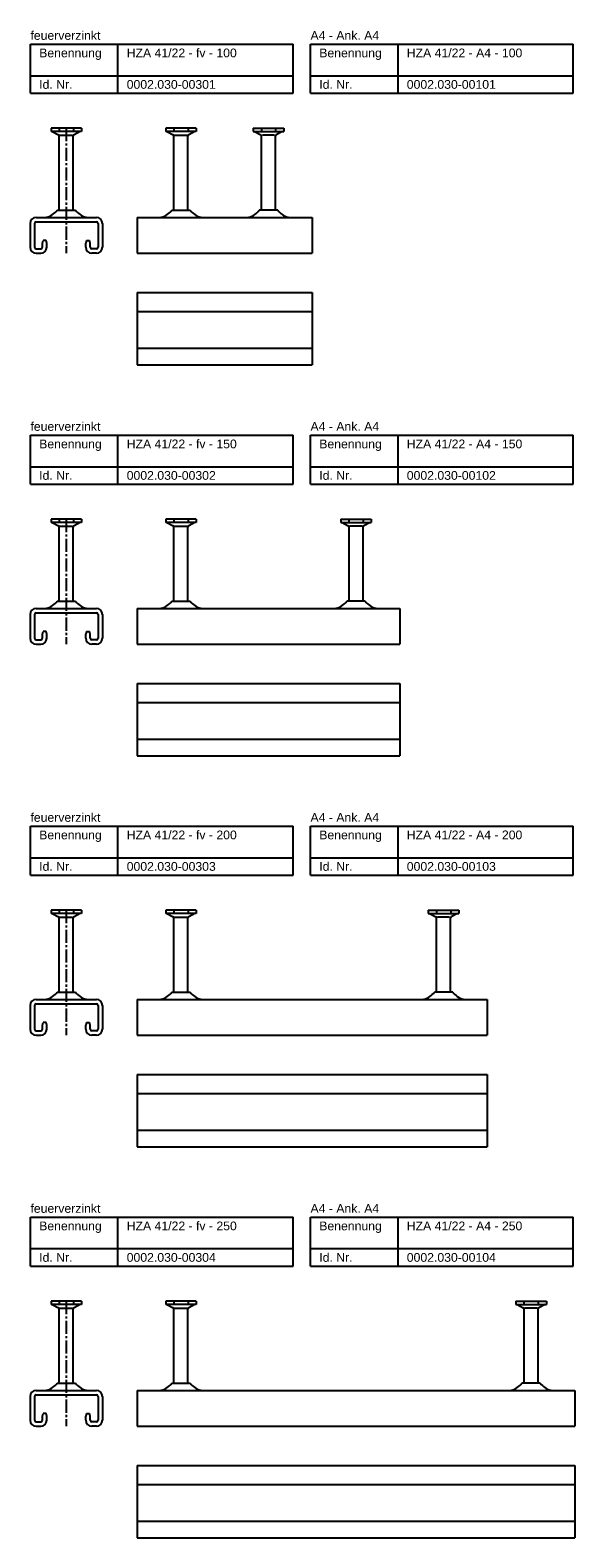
# Model space of a CAD drawing. Header units: millimetres. Extents: x -218 to 5913, y -3930 to 2743.
# Tile 20 of 20: x -218 to 93, y 1881 to 2743. Entities that reach past the tile are written whole.
import ezdxf

# ---------------------------------------------------------------- set-up
doc = ezdxf.new("R2010")
doc.units = ezdxf.units.MM
doc.header["$LTSCALE"] = 10
doc.linetypes.add('MITTE2', pattern=[1.125, 0.75, -0.125, 0.125, -0.125])
doc.layers.add('HALFEN', color=2, linetype='CONTINUOUS')
doc.styles.add('ARIAL50', font='ARIAL.TTF', dxfattribs={"height": 5})

msp = doc.modelspace()

# ---------------------------------------------------------------- linework, layer by layer
at = {"layer": 'HALFEN'}
for p, q in [((-217.75, 2735.25), (-67.75, 2735.25)), ((-217.75, 2707.25), (-217.75, 2735.25)), ((-167.75, 2707.25), (-167.75, 2735.25)), ((-67.75, 2707.25), (-67.75, 2735.25)), ((-57.75, 2735.25), (92.25, 2735.25)), ((-57.75, 2707.25), (-57.75, 2735.25)), ((-7.75, 2707.25), (-7.75, 2735.25)), ((92.25, 2707.25), (92.25, 2735.25)), ((-217.75, 2717.25), (-67.75, 2717.25)), ((-57.75, 2717.25), (92.25, 2717.25)), ((-217.75, 2707.25), (-67.75, 2707.25)), ((-57.75, 2707.25), (92.25, 2707.25)), ((-188.52, 2687.25), (-205.98, 2687.25)), ((-205.98, 2687.25), (-205.98, 2685.35)), ((-188.52, 2685.35), (-205.98, 2685.35)), ((-205.25, 2685.35), (-201.68, 2683.47)), ((-201.32, 2687), (-201.32, 2685.6)), ((-201.25, 2640.45), (-201.25, 2682.77)), ((-200.73, 2683.25), (-193.77, 2683.25)), ((-193.25, 2640.45), (-193.25, 2682.77)), ((-193.18, 2687), (-193.18, 2685.6)), ((-189.25, 2685.35), (-192.82, 2683.47)), ((-188.52, 2687.25), (-188.52, 2685.35)), ((-123.02, 2687.25), (-140.48, 2687.25)), ((-140.48, 2687.25), (-140.48, 2685.35)), ((-123.02, 2685.35), (-140.48, 2685.35)), ((-139.75, 2685.35), (-136.18, 2683.47)), ((-135.82, 2687), (-135.82, 2685.6)), ((-135.75, 2640.45), (-135.75, 2682.77)), ((-135.23, 2683.25), (-128.27, 2683.25)), ((-127.75, 2640.45), (-127.75, 2682.77)), ((-127.68, 2687), (-127.68, 2685.6)), ((-123.75, 2685.35), (-127.32, 2683.47)), ((-123.02, 2687.25), (-123.02, 2685.35)), ((-90.48, 2687.25), (-73.02, 2687.25)), ((-90.48, 2687.25), (-90.48, 2685.35)), ((-90.48, 2685.35), (-73.02, 2685.35)), ((-89.75, 2685.35), (-86.18, 2683.47)), ((-85.82, 2687), (-85.82, 2685.6)), ((-85.75, 2640.45), (-85.75, 2682.77)), ((-78.27, 2683.25), (-85.23, 2683.25)), ((-77.75, 2640.45), (-77.75, 2682.77)), ((-77.68, 2687), (-77.68, 2685.6)), ((-73.75, 2685.35), (-77.32, 2683.47)), ((-73.02, 2687.25), (-73.02, 2685.35)), ((-202.5, 2640.45), (-192, 2640.45)), ((-137, 2640.45), (-126.5, 2640.45)), ((-76.5, 2640.45), (-87, 2640.45)), ((-217.9, 2632.75), (-217.9, 2619.25)), ((-215.4, 2632.75), (-215.4, 2619.25)), ((-214.4, 2636.25), (-180.1, 2636.25)), ((-214.4, 2633.75), (-180.1, 2633.75)), ((-179.1, 2632.75), (-179.1, 2619.25)), ((-176.6, 2632.75), (-176.6, 2619.25)), ((-156.75, 2636.25), (-56.75, 2636.25)), ((-156.75, 2636.25), (-156.75, 2615.75)), ((-56.75, 2636.25), (-56.75, 2615.75)), ((-210.9, 2621.45), (-210.5, 2622.95)), ((-210.9, 2619.25), (-210.9, 2621.45)), ((-208.8, 2622.95), (-210.5, 2622.95)), ((-208.4, 2621.45), (-208.8, 2622.95)), ((-208.4, 2619.25), (-208.4, 2621.45)), ((-185.7, 2622.95), (-186.1, 2621.45)), ((-186.1, 2619.25), (-186.1, 2621.45)), ((-185.7, 2622.95), (-184, 2622.95)), ((-183.6, 2621.45), (-184, 2622.95)), ((-183.6, 2619.25), (-183.6, 2621.45)), ((-214.4, 2618.25), (-211.9, 2618.25)), ((-214.4, 2615.75), (-211.9, 2615.75)), ((-180.1, 2618.25), (-182.6, 2618.25)), ((-180.1, 2615.75), (-182.6, 2615.75)), ((-156.75, 2615.75), (-56.75, 2615.75)), ((-156.75, 2593.25), (-56.75, 2593.25)), ((-156.75, 2593.25), (-156.75, 2551.95)), ((-56.75, 2593.25), (-56.75, 2551.95)), ((-156.75, 2582.5), (-56.75, 2582.5)), ((-156.75, 2561.45), (-56.75, 2561.45)), ((-156.75, 2551.95), (-56.75, 2551.95)), ((-217.75, 2511.75), (-67.75, 2511.75)), ((-217.75, 2483.75), (-217.75, 2511.75)), ((-167.75, 2483.75), (-167.75, 2511.75)), ((-67.75, 2483.75), (-67.75, 2511.75)), ((-57.75, 2511.75), (92.25, 2511.75)), ((-57.75, 2483.75), (-57.75, 2511.75)), ((-7.75, 2483.75), (-7.75, 2511.75)), ((92.25, 2483.75), (92.25, 2511.75)), ((-217.75, 2493.75), (-67.75, 2493.75)), ((-57.75, 2493.75), (92.25, 2493.75)), ((-217.75, 2483.75), (-67.75, 2483.75)), ((-57.75, 2483.75), (92.25, 2483.75)), ((-188.52, 2463.75), (-205.98, 2463.75)), ((-205.98, 2463.75), (-205.98, 2461.85)), ((-188.52, 2461.85), (-205.98, 2461.85)), ((-205.25, 2461.85), (-201.68, 2459.97)), ((-201.32, 2463.5), (-201.32, 2462.1)), ((-201.25, 2416.95), (-201.25, 2459.27)), ((-200.73, 2459.75), (-193.77, 2459.75)), ((-193.25, 2416.95), (-193.25, 2459.27)), ((-193.18, 2463.5), (-193.18, 2462.1)), ((-189.25, 2461.85), (-192.82, 2459.97)), ((-188.52, 2463.75), (-188.52, 2461.85)), ((-123.02, 2463.75), (-140.48, 2463.75)), ((-140.48, 2463.75), (-140.48, 2461.85)), ((-123.02, 2461.85), (-140.48, 2461.85)), ((-139.75, 2461.85), (-136.18, 2459.97)), ((-135.82, 2463.5), (-135.82, 2462.1)), ((-135.75, 2416.95), (-135.75, 2459.27)), ((-135.23, 2459.75), (-128.27, 2459.75)), ((-127.75, 2416.95), (-127.75, 2459.27)), ((-127.68, 2463.5), (-127.68, 2462.1)), ((-123.75, 2461.85), (-127.32, 2459.97)), ((-123.02, 2463.75), (-123.02, 2461.85)), ((-40.48, 2463.75), (-23.02, 2463.75)), ((-40.48, 2463.75), (-40.48, 2461.85)), ((-40.48, 2461.85), (-23.02, 2461.85)), ((-39.75, 2461.85), (-36.18, 2459.97)), ((-35.82, 2463.5), (-35.82, 2462.1)), ((-35.75, 2416.95), (-35.75, 2459.27)), ((-28.27, 2459.75), (-35.23, 2459.75)), ((-27.75, 2416.95), (-27.75, 2459.27)), ((-27.68, 2463.5), (-27.68, 2462.1)), ((-23.75, 2461.85), (-27.32, 2459.97)), ((-23.02, 2463.75), (-23.02, 2461.85)), ((-202.5, 2416.95), (-192, 2416.95)), ((-137, 2416.95), (-126.5, 2416.95)), ((-26.5, 2416.95), (-37, 2416.95)), ((-217.9, 2409.25), (-217.9, 2395.75)), ((-215.4, 2409.25), (-215.4, 2395.75)), ((-214.4, 2412.75), (-180.1, 2412.75)), ((-214.4, 2410.25), (-180.1, 2410.25)), ((-179.1, 2409.25), (-179.1, 2395.75)), ((-176.6, 2409.25), (-176.6, 2395.75)), ((-156.75, 2412.75), (-6.75, 2412.75)), ((-156.75, 2412.75), (-156.75, 2392.25)), ((-6.75, 2412.75), (-6.75, 2392.25)), ((-210.9, 2397.95), (-210.5, 2399.45)), ((-210.9, 2395.75), (-210.9, 2397.95)), ((-208.8, 2399.45), (-210.5, 2399.45)), ((-208.4, 2397.95), (-208.8, 2399.45)), ((-208.4, 2395.75), (-208.4, 2397.95)), ((-185.7, 2399.45), (-186.1, 2397.95)), ((-186.1, 2395.75), (-186.1, 2397.95)), ((-185.7, 2399.45), (-184, 2399.45)), ((-183.6, 2397.95), (-184, 2399.45)), ((-183.6, 2395.75), (-183.6, 2397.95)), ((-214.4, 2394.75), (-211.9, 2394.75)), ((-214.4, 2392.25), (-211.9, 2392.25)), ((-180.1, 2394.75), (-182.6, 2394.75)), ((-180.1, 2392.25), (-182.6, 2392.25)), ((-156.75, 2392.25), (-6.75, 2392.25)), ((-156.75, 2369.75), (-6.75, 2369.75)), ((-156.75, 2369.75), (-156.75, 2328.45)), ((-6.75, 2369.75), (-6.75, 2328.45)), ((-156.75, 2359), (-6.75, 2359)), ((-156.75, 2337.95), (-6.75, 2337.95)), ((-156.75, 2328.45), (-6.75, 2328.45)), ((-217.75, 2288.25), (-67.75, 2288.25)), ((-217.75, 2260.25), (-217.75, 2288.25)), ((-167.75, 2260.25), (-167.75, 2288.25)), ((-67.75, 2260.25), (-67.75, 2288.25)), ((-57.75, 2288.25), (92.25, 2288.25)), ((-57.75, 2260.25), (-57.75, 2288.25)), ((-7.75, 2260.25), (-7.75, 2288.25)), ((92.25, 2260.25), (92.25, 2288.25)), ((-217.75, 2270.25), (-67.75, 2270.25)), ((-57.75, 2270.25), (92.25, 2270.25)), ((-217.75, 2260.25), (-67.75, 2260.25)), ((-57.75, 2260.25), (92.25, 2260.25)), ((-188.52, 2240.25), (-205.98, 2240.25)), ((-205.98, 2240.25), (-205.98, 2238.35)), ((-188.52, 2238.35), (-205.98, 2238.35)), ((-205.25, 2238.35), (-201.68, 2236.47)), ((-201.32, 2240), (-201.32, 2238.6)), ((-201.25, 2193.45), (-201.25, 2235.77)), ((-200.73, 2236.25), (-193.77, 2236.25)), ((-193.25, 2193.45), (-193.25, 2235.77)), ((-193.18, 2240), (-193.18, 2238.6)), ((-189.25, 2238.35), (-192.82, 2236.47)), ((-188.52, 2240.25), (-188.52, 2238.35)), ((-123.02, 2240.25), (-140.48, 2240.25)), ((-140.48, 2240.25), (-140.48, 2238.35)), ((-123.02, 2238.35), (-140.48, 2238.35)), ((-139.75, 2238.35), (-136.18, 2236.47)), ((-135.82, 2240), (-135.82, 2238.6)), ((-135.75, 2193.45), (-135.75, 2235.77)), ((-135.23, 2236.25), (-128.27, 2236.25)), ((-127.75, 2193.45), (-127.75, 2235.77)), ((-127.68, 2240), (-127.68, 2238.6)), ((-123.75, 2238.35), (-127.32, 2236.47)), ((-123.02, 2240.25), (-123.02, 2238.35)), ((9.52, 2240.25), (26.98, 2240.25)), ((9.52, 2240.25), (9.52, 2238.35)), ((9.52, 2238.35), (26.98, 2238.35)), ((10.25, 2238.35), (13.82, 2236.47)), ((14.18, 2240), (14.18, 2238.6)), ((14.25, 2193.45), (14.25, 2235.77)), ((21.73, 2236.25), (14.77, 2236.25)), ((22.25, 2193.45), (22.25, 2235.77)), ((22.32, 2240), (22.32, 2238.6)), ((26.25, 2238.35), (22.68, 2236.47)), ((26.98, 2240.25), (26.98, 2238.35)), ((-214.4, 2189.25), (-180.1, 2189.25)), ((-202.5, 2193.45), (-192, 2193.45)), ((-156.75, 2189.25), (43.25, 2189.25)), ((-156.75, 2189.25), (-156.75, 2168.75)), ((-137, 2193.45), (-126.5, 2193.45)), ((23.5, 2193.45), (13, 2193.45)), ((43.25, 2189.25), (43.25, 2168.75)), ((-217.9, 2185.75), (-217.9, 2172.25)), ((-215.4, 2185.75), (-215.4, 2172.25)), ((-214.4, 2186.75), (-180.1, 2186.75)), ((-179.1, 2185.75), (-179.1, 2172.25)), ((-176.6, 2185.75), (-176.6, 2172.25)), ((-210.9, 2174.45), (-210.5, 2175.95)), ((-210.9, 2172.25), (-210.9, 2174.45)), ((-208.8, 2175.95), (-210.5, 2175.95)), ((-208.4, 2174.45), (-208.8, 2175.95)), ((-208.4, 2172.25), (-208.4, 2174.45)), ((-185.7, 2175.95), (-186.1, 2174.45)), ((-186.1, 2172.25), (-186.1, 2174.45)), ((-185.7, 2175.95), (-184, 2175.95)), ((-183.6, 2174.45), (-184, 2175.95)), ((-183.6, 2172.25), (-183.6, 2174.45)), ((-214.4, 2171.25), (-211.9, 2171.25)), ((-214.4, 2168.75), (-211.9, 2168.75)), ((-180.1, 2171.25), (-182.6, 2171.25)), ((-180.1, 2168.75), (-182.6, 2168.75)), ((-156.75, 2168.75), (43.25, 2168.75)), ((-156.75, 2146.25), (43.25, 2146.25)), ((-156.75, 2146.25), (-156.75, 2104.95)), ((43.25, 2146.25), (43.25, 2104.95)), ((-156.75, 2135.5), (43.25, 2135.5)), ((-156.75, 2114.45), (43.25, 2114.45)), ((-156.75, 2104.95), (43.25, 2104.95)), ((-217.75, 2064.75), (-67.75, 2064.75)), ((-217.75, 2036.75), (-217.75, 2064.75)), ((-167.75, 2036.75), (-167.75, 2064.75)), ((-67.75, 2036.75), (-67.75, 2064.75)), ((-57.75, 2064.75), (92.25, 2064.75)), ((-57.75, 2036.75), (-57.75, 2064.75)), ((-7.75, 2036.75), (-7.75, 2064.75)), ((92.25, 2036.75), (92.25, 2064.75)), ((-217.75, 2046.75), (-67.75, 2046.75)), ((-57.75, 2046.75), (92.25, 2046.75)), ((-217.75, 2036.75), (-67.75, 2036.75)), ((-57.75, 2036.75), (92.25, 2036.75)), ((-188.52, 2016.75), (-205.98, 2016.75)), ((-205.98, 2016.75), (-205.98, 2014.85)), ((-188.52, 2016.75), (-188.52, 2014.85)), ((-123.02, 2016.75), (-140.48, 2016.75)), ((-140.48, 2016.75), (-140.48, 2014.85)), ((-123.02, 2016.75), (-123.02, 2014.85)), ((59.52, 2016.75), (76.98, 2016.75)), ((59.52, 2016.75), (59.52, 2014.85)), ((76.98, 2016.75), (76.98, 2014.85)), ((-188.52, 2014.85), (-205.98, 2014.85)), ((-205.25, 2014.85), (-201.68, 2012.97)), ((-201.32, 2016.5), (-201.32, 2015.1)), ((-201.25, 1969.95), (-201.25, 2012.27)), ((-200.73, 2012.75), (-193.77, 2012.75)), ((-193.25, 1969.95), (-193.25, 2012.27)), ((-193.18, 2016.5), (-193.18, 2015.1)), ((-189.25, 2014.85), (-192.82, 2012.97)), ((-123.02, 2014.85), (-140.48, 2014.85)), ((-139.75, 2014.85), (-136.18, 2012.97)), ((-135.82, 2016.5), (-135.82, 2015.1)), ((-135.75, 1969.95), (-135.75, 2012.27)), ((-135.23, 2012.75), (-128.27, 2012.75)), ((-127.75, 1969.95), (-127.75, 2012.27)), ((-127.68, 2016.5), (-127.68, 2015.1)), ((-123.75, 2014.85), (-127.32, 2012.97)), ((59.52, 2014.85), (76.98, 2014.85)), ((60.25, 2014.85), (63.82, 2012.97)), ((64.18, 2016.5), (64.18, 2015.1)), ((64.25, 1969.95), (64.25, 2012.27)), ((71.73, 2012.75), (64.77, 2012.75)), ((72.25, 1969.95), (72.25, 2012.27)), ((72.32, 2016.5), (72.32, 2015.1)), ((76.25, 2014.85), (72.68, 2012.97)), ((-214.4, 1965.75), (-180.1, 1965.75)), ((-202.5, 1969.95), (-192, 1969.95)), ((-156.75, 1965.75), (93.25, 1965.75)), ((-156.75, 1965.75), (-156.75, 1945.25)), ((-137, 1969.95), (-126.5, 1969.95)), ((73.5, 1969.95), (63, 1969.95)), ((93.25, 1965.75), (93.25, 1945.25)), ((-217.9, 1962.25), (-217.9, 1948.75)), ((-215.4, 1962.25), (-215.4, 1948.75)), ((-214.4, 1963.25), (-180.1, 1963.25)), ((-179.1, 1962.25), (-179.1, 1948.75)), ((-176.6, 1962.25), (-176.6, 1948.75)), ((-214.4, 1947.75), (-211.9, 1947.75)), ((-210.9, 1950.95), (-210.5, 1952.45)), ((-210.9, 1948.75), (-210.9, 1950.95)), ((-208.8, 1952.45), (-210.5, 1952.45)), ((-208.4, 1950.95), (-208.8, 1952.45)), ((-208.4, 1948.75), (-208.4, 1950.95)), ((-185.7, 1952.45), (-186.1, 1950.95)), ((-186.1, 1948.75), (-186.1, 1950.95)), ((-185.7, 1952.45), (-184, 1952.45)), ((-183.6, 1950.95), (-184, 1952.45)), ((-183.6, 1948.75), (-183.6, 1950.95)), ((-180.1, 1947.75), (-182.6, 1947.75)), ((-214.4, 1945.25), (-211.9, 1945.25)), ((-180.1, 1945.25), (-182.6, 1945.25)), ((-156.75, 1945.25), (93.25, 1945.25)), ((-156.75, 1922.75), (93.25, 1922.75)), ((-156.75, 1922.75), (-156.75, 1881.45)), ((93.25, 1922.75), (93.25, 1881.45)), ((-156.75, 1912), (93.25, 1912)), ((-156.75, 1890.95), (93.25, 1890.95)), ((-156.75, 1881.45), (93.25, 1881.45))]:
    msp.add_line(p, q, dxfattribs=at)
at = {"layer": 'HALFEN', "color": 1, "linetype": 'MITTE2'}
for p, q in [((-197.25, 2687.25), (-197.25, 2615.75)), ((-197.25, 2463.75), (-197.25, 2392.25)), ((-197.25, 2240.25), (-197.25, 2168.75)), ((-197.25, 2016.75), (-197.25, 1945.25))]:
    msp.add_line(p, q, dxfattribs=at)
at = {"layer": 'HALFEN'}
for centre, radius, start, end in [((-202.05, 2682.77), 0.8, 0, 62.30053), ((-192.45, 2682.77), 0.8, 117.69947, 180), ((-136.55, 2682.77), 0.8, 0, 62.30053), ((-126.95, 2682.77), 0.8, 117.69947, 180), ((-86.55, 2682.77), 0.8, 0, 62.30053), ((-76.95, 2682.77), 0.8, 117.69947, 180), ((-210.79, 2646.04), 10, 283.18044, 326.01848), ((-183.71, 2646.04), 10, 213.98152, 256.81956), ((-145.29, 2646.04), 10, 283.18044, 326.01848), ((-118.21, 2646.04), 10, 213.98152, 256.81956), ((-95.29, 2646.04), 10, 283.18044, 326.01848), ((-68.21, 2646.04), 10, 213.98152, 256.81956), ((-214.4, 2632.75), 3.5, 90, 180), ((-214.4, 2632.75), 1, 90, 180), ((-180.1, 2632.75), 3.5, 0, 90), ((-180.1, 2632.75), 1, 0, 90), ((-143.47, 2638.25), 2, 270, 283.18044), ((-120.03, 2638.25), 2, 256.81956, 270), ((-93.47, 2638.25), 2, 270, 283.18044), ((-70.03, 2638.25), 2, 256.81956, 270), ((-214.4, 2619.25), 3.5, 180, 270), ((-214.4, 2619.25), 1, 180, 270), ((-211.9, 2619.25), 1, 270, 0), ((-211.9, 2619.25), 3.5, 270, 0), ((-182.6, 2619.25), 3.5, 180, 270), ((-182.6, 2619.25), 1, 180, 270), ((-180.1, 2619.25), 1, 270, 0), ((-180.1, 2619.25), 3.5, 270, 0), ((-202.05, 2459.27), 0.8, 0, 62.30053), ((-192.45, 2459.27), 0.8, 117.69947, 180), ((-136.55, 2459.27), 0.8, 0, 62.30053), ((-126.95, 2459.27), 0.8, 117.69947, 180), ((-36.55, 2459.27), 0.8, 0, 62.30053), ((-26.95, 2459.27), 0.8, 117.69947, 180), ((-210.79, 2422.54), 10, 283.18044, 326.01848), ((-183.71, 2422.54), 10, 213.98152, 256.81956), ((-145.29, 2422.54), 10, 283.18044, 326.01848), ((-118.21, 2422.54), 10, 213.98152, 256.81956), ((-45.29, 2422.54), 10, 283.18044, 326.01848), ((-18.21, 2422.54), 10, 213.98152, 256.81956), ((-214.4, 2409.25), 3.5, 90, 180), ((-214.4, 2409.25), 1, 90, 180), ((-180.1, 2409.25), 3.5, 0, 90), ((-180.1, 2409.25), 1, 0, 90), ((-143.47, 2414.75), 2, 270, 283.18044), ((-120.03, 2414.75), 2, 256.81956, 270), ((-43.47, 2414.75), 2, 270, 283.18044), ((-20.03, 2414.75), 2, 256.81956, 270), ((-214.4, 2395.75), 3.5, 180, 270), ((-214.4, 2395.75), 1, 180, 270), ((-211.9, 2395.75), 1, 270, 0), ((-211.9, 2395.75), 3.5, 270, 0), ((-182.6, 2395.75), 3.5, 180, 270), ((-182.6, 2395.75), 1, 180, 270), ((-180.1, 2395.75), 1, 270, 0), ((-180.1, 2395.75), 3.5, 270, 0), ((-202.05, 2235.77), 0.8, 0, 62.30053), ((-192.45, 2235.77), 0.8, 117.69947, 180), ((-136.55, 2235.77), 0.8, 0, 62.30053), ((-126.95, 2235.77), 0.8, 117.69947, 180), ((13.45, 2235.77), 0.8, 0, 62.30053), ((23.05, 2235.77), 0.8, 117.69947, 180), ((-214.4, 2185.75), 3.5, 90, 180), ((-210.79, 2199.04), 10, 283.18044, 326.01848), ((-183.71, 2199.04), 10, 213.98152, 256.81956), ((-180.1, 2185.75), 3.5, 0, 90), ((-143.47, 2191.25), 2, 270, 283.18044), ((-145.29, 2199.04), 10, 283.18044, 326.01848), ((-118.21, 2199.04), 10, 213.98152, 256.81956), ((-120.03, 2191.25), 2, 256.81956, 270), ((6.53, 2191.25), 2, 270, 283.18044), ((4.71, 2199.04), 10, 283.18044, 326.01848), ((31.79, 2199.04), 10, 213.98152, 256.81956), ((29.97, 2191.25), 2, 256.81956, 270), ((-214.4, 2185.75), 1, 90, 180), ((-180.1, 2185.75), 1, 0, 90), ((-214.4, 2172.25), 3.5, 180, 270), ((-214.4, 2172.25), 1, 180, 270), ((-211.9, 2172.25), 1, 270, 0), ((-211.9, 2172.25), 3.5, 270, 0), ((-182.6, 2172.25), 3.5, 180, 270), ((-182.6, 2172.25), 1, 180, 270), ((-180.1, 2172.25), 1, 270, 0), ((-180.1, 2172.25), 3.5, 270, 0), ((-202.05, 2012.27), 0.8, 0, 62.30053), ((-192.45, 2012.27), 0.8, 117.69947, 180), ((-136.55, 2012.27), 0.8, 0, 62.30053), ((-126.95, 2012.27), 0.8, 117.69947, 180), ((63.45, 2012.27), 0.8, 0, 62.30053), ((73.05, 2012.27), 0.8, 117.69947, 180), ((-214.4, 1962.25), 3.5, 90, 180), ((-210.79, 1975.54), 10, 283.18044, 326.01848), ((-183.71, 1975.54), 10, 213.98152, 256.81956), ((-180.1, 1962.25), 3.5, 0, 90), ((-143.47, 1967.75), 2, 270, 283.18044), ((-145.29, 1975.54), 10, 283.18044, 326.01848), ((-118.21, 1975.54), 10, 213.98152, 256.81956), ((-120.03, 1967.75), 2, 256.81956, 270), ((56.53, 1967.75), 2, 270, 283.18044), ((54.71, 1975.54), 10, 283.18044, 326.01848), ((81.79, 1975.54), 10, 213.98152, 256.81956), ((79.97, 1967.75), 2, 256.81956, 270), ((-214.4, 1962.25), 1, 90, 180), ((-180.1, 1962.25), 1, 0, 90), ((-214.4, 1948.75), 3.5, 180, 270), ((-214.4, 1948.75), 1, 180, 270), ((-211.9, 1948.75), 1, 270, 0), ((-211.9, 1948.75), 3.5, 270, 0), ((-182.6, 1948.75), 3.5, 180, 270), ((-182.6, 1948.75), 1, 180, 270), ((-180.1, 1948.75), 1, 270, 0), ((-180.1, 1948.75), 3.5, 270, 0)]:
    msp.add_arc(centre, radius, start, end, dxfattribs=at)

# ---------------------------------------------------------------- texts
at = {"layer": 'HALFEN', "style": 'ARIAL50'}
for s, p in [('feuerverzinkt', (-217.75, 2737.75)), ('A4 - Ank. A4', (-57.75, 2737.75)), ('Benennung', (-212.75, 2727.75)), ('HZA 41/22 - fv - 100', (-162.75, 2727.75)), ('Benennung', (-52.75, 2727.75)), ('HZA 41/22 - A4 - 100', (-2.75, 2727.75)), ('Id. Nr.', (-212.75, 2709.75)), ('0002.030-00301', (-162.75, 2709.75)), ('Id. Nr.', (-52.75, 2709.75)), ('0002.030-00101', (-2.75, 2709.75)), ('feuerverzinkt', (-217.75, 2514.25)), ('A4 - Ank. A4', (-57.75, 2514.25)), ('Benennung', (-212.75, 2504.25)), ('HZA 41/22 - fv - 150', (-162.75, 2504.25)), ('Benennung', (-52.75, 2504.25)), ('HZA 41/22 - A4 - 150', (-2.75, 2504.25)), ('Id. Nr.', (-212.75, 2486.25)), ('0002.030-00302', (-162.75, 2486.25)), ('Id. Nr.', (-52.75, 2486.25)), ('0002.030-00102', (-2.75, 2486.25)), ('feuerverzinkt', (-217.75, 2290.75)), ('A4 - Ank. A4', (-57.75, 2290.75)), ('Benennung', (-212.75, 2280.75)), ('HZA 41/22 - fv - 200', (-162.75, 2280.75)), ('Benennung', (-52.75, 2280.75)), ('HZA 41/22 - A4 - 200', (-2.75, 2280.75)), ('Id. Nr.', (-212.75, 2262.75)), ('0002.030-00303', (-162.75, 2262.75)), ('Id. Nr.', (-52.75, 2262.75)), ('0002.030-00103', (-2.75, 2262.75)), ('feuerverzinkt', (-217.75, 2067.25)), ('A4 - Ank. A4', (-57.75, 2067.25)), ('Benennung', (-212.75, 2057.25)), ('HZA 41/22 - fv - 250', (-162.75, 2057.25)), ('Benennung', (-52.75, 2057.25)), ('HZA 41/22 - A4 - 250', (-2.75, 2057.25)), ('Id. Nr.', (-212.75, 2039.25)), ('0002.030-00304', (-162.75, 2039.25)), ('Id. Nr.', (-52.75, 2039.25)), ('0002.030-00104', (-2.75, 2039.25))]:
    msp.add_text(s, height=5, dxfattribs=at).set_placement(p)

doc.saveas('drawing.dxf')
